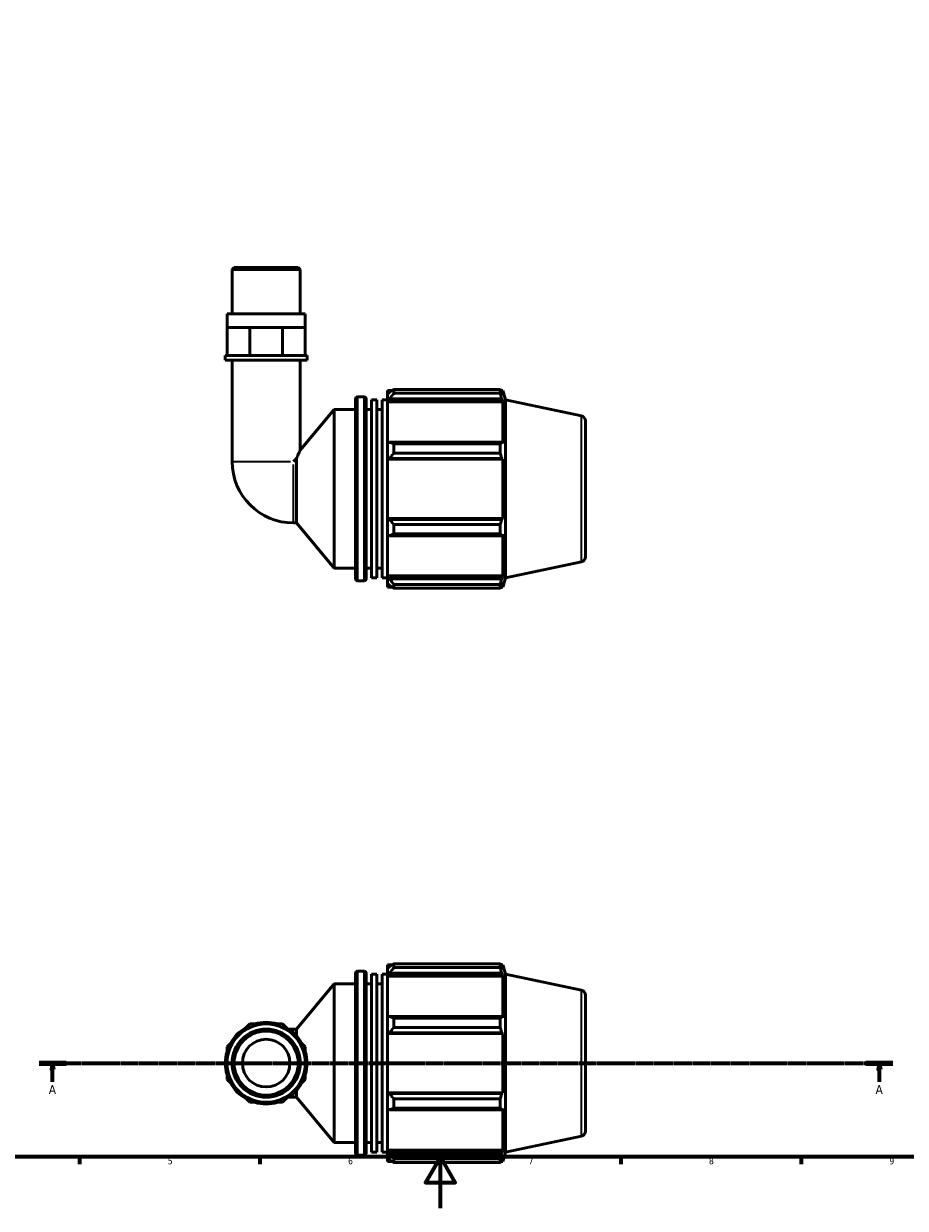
# Model space of a CAD drawing. Header units: millimetres. Extents: x 0 to 908, y 0 to 920.
# Tile 2 of 6: x 259 to 601, y 0 to 460. Entities that reach past the tile are written whole.
import ezdxf

# ---------------------------------------------------------------- set-up
doc = ezdxf.new("R2010")
doc.units = ezdxf.units.MM
doc.linetypes.add('CHAIN', pattern=[0.7087, 0.4724, -0.0591, 0.1181, -0.0591])
for name, color, linetype, lineweight in [('Border (ISO)', 7, 'Continuous', 70), ('Section Line (ISO)', 7, 'CHAIN', 70), ('Visible (ISO)', 7, 'Continuous', 50), ('Visible Narrow (ISO)', 7, 'Continuous', 35)]:
    doc.layers.add(name, color=color, linetype=linetype, lineweight=lineweight)
doc.styles.add('Label Text (ISO)', font='tahoma.ttf')
doc.styles.add('Note Text (ISO)', font='tahoma.ttf')

# ---------------------------------------------------------------- blocks, each defined once
blk = doc.blocks.new('Borders Default Border')
at = {"layer": 'Border (ISO)'}
for p, q in [((280.33, 20), (280.33, 17.1)), ((350.42, 20), (350.42, 17.1)), ((490.58, 20), (490.58, 17.1)), ((560.67, 20), (560.67, 17.1))]:
    blk.add_line(p, q, dxfattribs=at)
at = {"layer": 'Border (ISO)', "flags": 128}
for points in [[(20, 20), (20, 574), (821, 574), (821, 20), (20, 20)], [(420.5, 0), (420.5, 20), (414.73, 10), (426.27, 10), (420.5, 20)]]:
    blk.add_lwpolyline(points, dxfattribs=at)
at = {"layer": 'Border (ISO)', "color": 232, "true_color": 0xca0064, "char_height": 2.5, "attachment_point": 7, "style": 'Note Text (ISO)'}
for s, insert in [('5', (314.64, 17.05)), ('6', (384.66, 17.05)), ('7', (454.77, 17.1)), ('8', (524.81, 17.04)), ('9', (594.88, 17.05))]:
    blk.add_mtext(s, dxfattribs=dict(at, insert=insert))
blk = doc.blocks.new('2dTransSection0')
at = {"layer": 'Section Line (ISO)', "linetype": 'CHAIN'}
blk.add_line((264.69, 56.35), (596.22, 56.35), dxfattribs=at)
at = {"layer": 'Section Line (ISO)', "linetype": 'Continuous', "lineweight": 140}
for p, q in [((264.69, 56.35), (275.15, 56.35)), ((585.77, 56.35), (596.22, 56.35))]:
    blk.add_line(p, q, dxfattribs=at)
at = {"layer": 'Section Line (ISO)', "linetype": 'Continuous'}
for p, q in [((269.92, 56.35), (269.42, 53.85)), ((269.92, 53.85), (269.92, 56.35)), ((270.42, 53.85), (269.92, 56.35)), ((590.99, 56.35), (590.49, 53.85)), ((590.99, 53.85), (590.99, 56.35)), ((591.49, 53.85), (590.99, 56.35)), ((269.42, 53.85), (270.42, 53.85)), ((269.92, 49.12), (269.92, 53.85)), ((590.49, 53.85), (591.49, 53.85)), ((590.99, 49.12), (590.99, 53.85))]:
    blk.add_line(p, q, dxfattribs=at)
at = {"layer": 'Section Line (ISO)', "linetype": 'Continuous', "flags": 128}
for points in [[(270.42, 53.85), (269.92, 56.35), (269.42, 53.85), (270.42, 53.85)], [(591.49, 53.85), (590.99, 56.35), (590.49, 53.85), (591.49, 53.85)]]:
    blk.add_lwpolyline(points, dxfattribs=at)
at = {"layer": 'Section Line (ISO)'}
for points in [[(270.42, 53.85), (269.92, 56.35), (269.42, 53.85), (270.42, 53.85)], [(591.49, 53.85), (590.99, 56.35), (590.49, 53.85), (591.49, 53.85)]]:
    blk.add_solid(points, dxfattribs=at)
at = {"layer": 'Section Line (ISO)', "char_height": 3.5, "attachment_point": 7, "style": 'Label Text (ISO)'}
for insert in [(268.43, 44.35), (589.5, 44.35)]:
    blk.add_mtext('A', dxfattribs=dict(at, insert=insert))

msp = doc.modelspace()

# ---------------------------------------------------------------- linework, layer by layer
at = {"layer": 'Visible (ISO)'}
for p, q in [((340.42, 365.306), (339.627, 364.513)), ((339.627, 347.306), (339.627, 364.513)), ((366.068, 364.513), (339.627, 364.513)), ((340.42, 365.306), (365.275, 365.306)), ((365.275, 365.306), (366.068, 364.513)), ((366.068, 347.306), (366.068, 364.513)), ((368.051, 347.306), (337.644, 347.306)), ((337.644, 341.906), (337.644, 347.306)), ((368.051, 341.906), (368.051, 347.306)), ((337.644, 341.906), (342.097, 341.906)), ((337.644, 331.106), (337.644, 341.906)), ((342.097, 341.906), (346.55, 341.906)), ((346.55, 331.106), (346.55, 341.906)), ((346.55, 341.906), (352.848, 341.906)), ((352.848, 341.906), (359.145, 341.906)), ((359.145, 341.906), (363.598, 341.906)), ((359.145, 331.106), (359.145, 341.906)), ((363.598, 341.906), (368.051, 341.906)), ((368.051, 331.106), (368.051, 341.906)), ((337.644, 331.106), (336.983, 331.106)), ((336.983, 329.306), (336.983, 331.106)), ((368.712, 329.306), (336.983, 329.306)), ((338.893, 331.106), (337.644, 331.106)), ((345.302, 331.106), (338.893, 331.106)), ((339.627, 329.306), (339.627, 289.882)), ((346.55, 331.106), (345.302, 331.106)), ((348.316, 331.106), (346.55, 331.106)), ((357.379, 331.106), (348.316, 331.106)), ((359.145, 331.106), (357.379, 331.106)), ((360.394, 331.106), (359.145, 331.106)), ((366.803, 331.106), (360.394, 331.106)), ((366.068, 329.306), (366.068, 294.286)), ((368.051, 331.106), (366.803, 331.106)), ((368.712, 331.106), (368.051, 331.106)), ((368.712, 329.306), (368.712, 331.106)), ((399.968, 317.436), (399.968, 316.062)), ((399.968, 317.436), (401.713, 317.436)), ((402.428, 317.884), (402.428, 316.401)), ((402.428, 317.884), (443.765, 317.884)), ((443.765, 316.401), (443.765, 317.884)), ((443.997, 317.436), (444.697, 317.436)), ((445.848, 313.895), (444.697, 317.436)), ((444.697, 315.671), (444.697, 317.436)), ((387.568, 244.436), (387.568, 314.176)), ((388.368, 314.976), (390.901, 314.976)), ((391.701, 314.176), (391.701, 244.436)), ((393.768, 244.706), (393.768, 313.906)), ((393.768, 313.906), (395.834, 313.906)), ((395.834, 244.706), (395.834, 313.906)), ((397.901, 244.706), (397.901, 313.906)), ((397.901, 313.906), (399.968, 313.906)), ((400.788, 316.844), (399.968, 316.062)), ((399.968, 313.491), (399.968, 316.062)), ((399.968, 313.491), (400.788, 314.219)), ((399.968, 313.128), (399.968, 313.491)), ((399.968, 313.128), (399.968, 297.102)), ((399.968, 313.128), (444.697, 313.128)), ((400.788, 314.219), (444.298, 314.219)), ((443.765, 316.401), (402.428, 316.401)), ((444.697, 315.671), (444.298, 316.844)), ((444.298, 314.219), (444.697, 313.128)), ((444.697, 296.912), (444.697, 313.128)), ((445.848, 244.717), (445.848, 313.895)), ((475.264, 307.643), (445.848, 313.895)), ((366.068, 294.286), (379.301, 310.056)), ((379.301, 248.556), (379.301, 310.056)), ((379.301, 310.056), (387.568, 310.056)), ((391.701, 310.056), (393.768, 310.056)), ((395.834, 310.056), (397.901, 310.056)), ((476.848, 305.686), (476.848, 252.926)), ((400.788, 297.48), (399.968, 297.102)), ((399.968, 290.895), (399.968, 297.102)), ((444.298, 297.48), (400.788, 297.48)), ((402.428, 296.768), (402.428, 293.189)), ((402.428, 296.768), (443.765, 296.768)), ((443.765, 293.189), (443.765, 296.768)), ((444.697, 296.912), (444.298, 297.48)), ((364.592, 291.05), (363.424, 289.882)), ((364.592, 266.085), (364.592, 291.05)), ((399.968, 290.895), (400.788, 291.142)), ((399.968, 290.772), (399.968, 290.895)), ((399.968, 290.772), (399.968, 267.84)), ((399.968, 290.772), (444.697, 290.772)), ((400.788, 291.142), (444.298, 291.142)), ((443.765, 293.189), (402.428, 293.189)), ((444.298, 291.142), (444.697, 290.772)), ((444.697, 267.84), (444.697, 290.772)), ((399.968, 267.717), (399.968, 267.84)), ((399.968, 267.84), (444.697, 267.84)), ((400.788, 267.47), (399.968, 267.717)), ((399.968, 261.51), (399.968, 267.717)), ((444.298, 267.47), (400.788, 267.47)), ((444.697, 267.84), (444.298, 267.47)), ((363.424, 266.085), (364.592, 266.085)), ((364.592, 266.085), (379.301, 248.556)), ((402.428, 265.423), (402.428, 261.844)), ((402.428, 265.423), (443.765, 265.423)), ((443.765, 261.844), (443.765, 265.423)), ((399.968, 261.51), (400.788, 261.132)), ((399.968, 261.51), (399.968, 245.484)), ((400.788, 261.132), (444.298, 261.132)), ((443.765, 261.844), (402.428, 261.844)), ((444.298, 261.132), (444.697, 261.7)), ((444.697, 245.484), (444.697, 261.7)), ((379.301, 248.556), (387.568, 248.556)), ((391.701, 248.556), (393.768, 248.556)), ((395.834, 248.556), (397.901, 248.556)), ((475.264, 250.969), (445.848, 244.717)), ((393.768, 244.706), (395.834, 244.706)), ((397.901, 244.706), (399.968, 244.706)), ((399.968, 245.121), (399.968, 245.484)), ((399.968, 245.484), (444.697, 245.484)), ((399.968, 242.55), (399.968, 245.121)), ((400.788, 244.393), (399.968, 245.121)), ((444.298, 244.393), (400.788, 244.393)), ((444.697, 245.484), (444.298, 244.393)), ((445.848, 244.717), (444.697, 241.176)), ((388.368, 243.636), (390.901, 243.636)), ((399.968, 242.55), (400.788, 241.768)), ((399.968, 242.55), (399.968, 241.176)), ((399.968, 241.176), (401.713, 241.176)), ((402.428, 242.211), (402.428, 240.728)), ((402.428, 242.211), (443.765, 242.211)), ((443.765, 240.728), (402.428, 240.728)), ((443.765, 240.728), (443.765, 242.211)), ((443.997, 241.176), (444.697, 241.176)), ((444.298, 241.768), (444.697, 242.941)), ((444.697, 241.176), (444.697, 242.941)), ((388.368, 92.02), (390.901, 92.02)), ((399.968, 94.48), (399.968, 93.106)), ((399.968, 94.48), (401.713, 94.48)), ((400.788, 93.888), (399.968, 93.106)), ((399.968, 90.535), (399.968, 93.106)), ((402.428, 94.928), (402.428, 93.445)), ((402.428, 94.928), (443.765, 94.928)), ((443.765, 93.445), (402.428, 93.445)), ((443.765, 93.445), (443.765, 94.928)), ((443.997, 94.48), (444.697, 94.48)), ((444.697, 92.715), (444.298, 93.888)), ((445.848, 90.939), (444.697, 94.48)), ((444.697, 92.715), (444.697, 94.48)), ((387.568, 21.48), (387.568, 91.22)), ((391.701, 91.22), (391.701, 21.48)), ((393.768, 21.75), (393.768, 90.95)), ((393.768, 90.95), (395.834, 90.95)), ((395.834, 21.75), (395.834, 90.95)), ((397.901, 21.75), (397.901, 90.95)), ((397.901, 90.95), (399.968, 90.95)), ((399.968, 90.535), (400.788, 91.262)), ((399.968, 90.171), (399.968, 90.535)), ((399.968, 90.171), (399.968, 74.145)), ((399.968, 90.171), (444.697, 90.171)), ((400.788, 91.262), (444.298, 91.262)), ((444.298, 91.262), (444.697, 90.171)), ((444.697, 73.956), (444.697, 90.171)), ((445.848, 21.76), (445.848, 90.939)), ((475.264, 84.686), (445.848, 90.939)), ((364.592, 69.57), (379.301, 87.1)), ((379.301, 25.6), (379.301, 87.1)), ((379.301, 87.1), (387.568, 87.1)), ((391.701, 87.1), (393.768, 87.1)), ((395.834, 87.1), (397.901, 87.1)), ((476.848, 82.73), (476.848, 29.969)), ((400.788, 74.524), (399.968, 74.145)), ((399.968, 67.939), (399.968, 74.145)), ((444.298, 74.524), (400.788, 74.524)), ((402.428, 73.812), (402.428, 70.232)), ((402.428, 73.812), (443.765, 73.812)), ((443.765, 70.232), (443.765, 73.812)), ((444.697, 73.956), (444.298, 74.524)), ((346.55, 71.553), (342.097, 67.1)), ((352.848, 71.553), (346.55, 71.553)), ((359.145, 71.553), (352.848, 71.553)), ((363.598, 67.1), (359.145, 71.553)), ((363.424, 69.57), (361.617, 69.57)), ((363.424, 69.57), (364.592, 69.57)), ((364.592, 67.015), (364.592, 69.57)), ((443.765, 70.232), (402.428, 70.232)), ((342.097, 67.1), (337.644, 62.647)), ((368.051, 62.647), (363.598, 67.1)), ((399.968, 67.939), (400.788, 68.185)), ((399.968, 67.816), (399.968, 67.939)), ((399.968, 67.816), (399.968, 44.884)), ((399.968, 67.816), (444.697, 67.816)), ((400.788, 68.185), (444.298, 68.185)), ((444.298, 68.185), (444.697, 67.816)), ((444.697, 44.884), (444.697, 67.816)), ((337.644, 62.647), (337.644, 56.35)), ((368.051, 56.35), (368.051, 62.647)), ((337.644, 56.35), (337.644, 50.052)), ((368.051, 50.052), (368.051, 56.35)), ((337.644, 50.052), (342.097, 45.599)), ((363.598, 45.599), (368.051, 50.052)), ((342.097, 45.599), (346.55, 41.146)), ((359.145, 41.146), (363.598, 45.599)), ((361.617, 43.129), (363.424, 43.129)), ((363.424, 43.129), (364.592, 43.129)), ((364.592, 43.129), (364.592, 45.684)), ((364.592, 43.129), (379.301, 25.6)), ((399.968, 44.76), (399.968, 44.884)), ((399.968, 44.884), (444.697, 44.884)), ((399.968, 38.554), (399.968, 44.76)), ((400.788, 44.514), (399.968, 44.76)), ((444.298, 44.514), (400.788, 44.514)), ((402.428, 42.467), (402.428, 38.887)), ((402.428, 42.467), (443.765, 42.467)), ((443.765, 38.887), (443.765, 42.467)), ((444.697, 44.884), (444.298, 44.514)), ((346.55, 41.146), (352.848, 41.146)), ((352.848, 41.146), (359.145, 41.146)), ((399.968, 38.554), (399.968, 22.528)), ((399.968, 38.554), (400.788, 38.175)), ((400.788, 38.175), (444.298, 38.175)), ((443.765, 38.887), (402.428, 38.887)), ((444.298, 38.175), (444.697, 38.743)), ((444.697, 22.528), (444.697, 38.743)), ((475.264, 28.013), (445.848, 21.76)), ((379.301, 25.6), (387.568, 25.6)), ((391.701, 25.6), (393.768, 25.6)), ((395.834, 25.6), (397.901, 25.6)), ((388.368, 20.68), (390.901, 20.68)), ((393.768, 21.75), (395.834, 21.75)), ((397.901, 21.75), (399.968, 21.75)), ((399.968, 22.164), (399.968, 22.528)), ((399.968, 22.528), (444.697, 22.528)), ((399.968, 19.593), (399.968, 22.164)), ((400.788, 21.437), (399.968, 22.164)), ((399.968, 19.593), (399.968, 18.22)), ((399.968, 19.593), (400.788, 18.811)), ((444.298, 21.437), (400.788, 21.437)), ((402.428, 19.254), (402.428, 17.772)), ((402.428, 19.254), (443.765, 19.254)), ((443.765, 17.772), (443.765, 19.254)), ((444.697, 22.528), (444.298, 21.437)), ((444.298, 18.811), (444.697, 19.984)), ((445.848, 21.76), (444.697, 18.22)), ((444.697, 18.22), (444.697, 19.984)), ((399.968, 18.22), (401.713, 18.22)), ((443.765, 17.772), (402.428, 17.772)), ((443.997, 18.22), (444.697, 18.22))]:
    msp.add_line(p, q, dxfattribs=at)
for radius in [15.204, 13.22, 12.427, 9.254]:
    msp.add_circle((352.848, 56.35), radius, dxfattribs=at)
for centre, radius, start, end in [((388.368, 314.176), 0.8, 90, 180), ((390.901, 314.176), 0.8, 0, 90), ((474.848, 305.686), 2, 0, 78), ((363.424, 289.882), 23.797, 180, 270), ((474.848, 252.926), 2, 282, 0), ((388.368, 244.436), 0.8, 180, 270), ((390.901, 244.436), 0.8, 270, 0), ((388.368, 91.22), 0.8, 90, 180), ((390.901, 91.22), 0.8, 0, 90), ((474.848, 82.73), 2, 0, 78), ((352.848, 56.35), 15.865, 118.40216, 151.59784), ((352.848, 56.35), 15.865, 73.40216, 106.59784), ((352.848, 56.35), 15.865, 28.40216, 61.59784), ((352.848, 56.35), 15.865, 163.40216, 196.59784), ((352.848, 56.35), 15.865, 343.40216, 16.59784), ((352.848, 56.35), 15.865, 208.40216, 241.59784), ((352.848, 56.35), 15.865, 298.40216, 331.59784), ((352.848, 56.35), 15.865, 253.40216, 286.59784), ((474.848, 29.969), 2, 282, 0), ((388.368, 21.48), 0.8, 180, 270), ((390.901, 21.48), 0.8, 270, 0)]:
    msp.add_arc(centre, radius, start, end, dxfattribs=at)
for points, weights in [([(402.428, 317.884), (401.575, 317.354), (400.788, 316.844)], [1.01785635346, 1.01261861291, 1.00658545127]), ([(443.765, 317.884), (444.042, 317.354), (444.298, 316.844)], [1, 1.00184242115, 1.00286889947]), ([(400.788, 314.219), (401.575, 315.288), (402.428, 316.401)], [1.00658545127, 1.01261861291, 1.01785635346]), ([(444.298, 314.219), (444.042, 315.288), (443.765, 316.401)], [1.00286889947, 1.00184242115, 1]), ([(402.428, 296.768), (401.575, 297.132), (400.788, 297.48)], [1.01785635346, 1.01261861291, 1.00658545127]), ([(443.765, 296.768), (444.042, 297.132), (444.298, 297.48)], [1, 1.00184242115, 1.00286889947]), ([(400.788, 291.142), (401.575, 292.144), (402.428, 293.189)], [1.00658545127, 1.01261861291, 1.01785635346]), ([(444.298, 291.142), (444.042, 292.144), (443.765, 293.189)], [1.00286889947, 1.00184242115, 1]), ([(402.428, 265.423), (401.575, 266.468), (400.788, 267.47)], [1.01785635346, 1.01261861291, 1.00658545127]), ([(443.765, 265.423), (444.042, 266.468), (444.298, 267.47)], [1, 1.00184242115, 1.00286889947]), ([(400.788, 261.132), (401.575, 261.48), (402.428, 261.844)], [1.00658545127, 1.01261861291, 1.01785635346]), ([(444.298, 261.132), (444.042, 261.48), (443.765, 261.844)], [1.00286889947, 1.00184242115, 1]), ([(402.428, 242.211), (401.575, 243.324), (400.788, 244.393)], [1.01785635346, 1.01261861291, 1.00658545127]), ([(443.765, 242.211), (444.042, 243.324), (444.298, 244.393)], [1, 1.00184242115, 1.00286889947]), ([(400.788, 241.768), (401.575, 241.258), (402.428, 240.728)], [1.00658545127, 1.01261861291, 1.01785635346]), ([(444.298, 241.768), (444.042, 241.258), (443.765, 240.728)], [1.00286889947, 1.00184242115, 1]), ([(402.428, 94.928), (401.575, 94.397), (400.788, 93.888)], [1.01785635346, 1.01261861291, 1.00658545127]), ([(400.788, 91.262), (401.575, 92.331), (402.428, 93.445)], [1.00658545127, 1.01261861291, 1.01785635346]), ([(443.765, 94.928), (444.042, 94.397), (444.298, 93.888)], [1, 1.00184242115, 1.00286889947]), ([(444.298, 91.262), (444.042, 92.331), (443.765, 93.445)], [1.00286889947, 1.00184242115, 1]), ([(402.428, 73.812), (401.575, 74.175), (400.788, 74.524)], [1.01785635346, 1.01261861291, 1.00658545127]), ([(443.765, 73.812), (444.042, 74.175), (444.298, 74.524)], [1, 1.00184242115, 1.00286889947]), ([(400.788, 68.185), (401.575, 69.188), (402.428, 70.232)], [1.00658545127, 1.01261861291, 1.01785635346]), ([(444.298, 68.185), (444.042, 69.188), (443.765, 70.232)], [1.00286889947, 1.00184242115, 1]), ([(402.428, 42.467), (401.575, 43.511), (400.788, 44.514)], [1.01785635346, 1.01261861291, 1.00658545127]), ([(443.765, 42.467), (444.042, 43.511), (444.298, 44.514)], [1, 1.00184242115, 1.00286889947]), ([(400.788, 38.175), (401.575, 38.524), (402.428, 38.887)], [1.00658545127, 1.01261861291, 1.01785635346]), ([(444.298, 38.175), (444.042, 38.524), (443.765, 38.887)], [1.00286889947, 1.00184242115, 1]), ([(402.428, 19.254), (401.575, 20.368), (400.788, 21.437)], [1.01785635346, 1.01261861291, 1.00658545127]), ([(400.788, 18.811), (401.575, 18.302), (402.428, 17.772)], [1.00658545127, 1.01261861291, 1.01785635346]), ([(443.765, 19.254), (444.042, 20.368), (444.298, 21.437)], [1, 1.00184242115, 1.00286889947]), ([(444.298, 18.811), (444.042, 18.302), (443.765, 17.772)], [1.00286889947, 1.00184242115, 1])]:
    msp.add_rational_spline(points, weights, degree=2, dxfattribs=at)
msp.add_open_spline([(364.592, 291.05), (364.854, 291.664), (365.103, 292.219), (365.519, 293.13), (365.719, 293.555), (365.995, 294.134), (366.068, 294.286), (366.068, 294.286)], degree=3, knots=[5.06753937, 5.06753937, 5.06753937, 5.06753937, 5.29911227, 5.29911227, 5.53114635, 5.53114635, 5.76318044, 5.76318044, 5.76318044, 5.76318044], dxfattribs=at)
at = {"layer": 'Visible Narrow (ISO)'}
for p, q in [((388.368, 314.537), (388.368, 244.075)), ((390.901, 244.075), (390.901, 314.537)), ((475.264, 251.318), (475.264, 307.294)), ((339.73, 289.882), (362.354, 289.882)), ((363.424, 266.188), (363.424, 288.812)), ((388.368, 91.58), (388.368, 21.119)), ((390.901, 21.119), (390.901, 91.58)), ((475.264, 28.362), (475.264, 84.337)), ((363.424, 68.308), (363.424, 69.567)), ((363.424, 43.133), (363.424, 44.391))]:
    msp.add_line(p, q, dxfattribs=at)

# ---------------------------------------------------------------- block references
msp.add_blockref('Borders Default Border', (0, 0))
at = {"layer": 'Section Line (ISO)'}
msp.add_blockref('2dTransSection0', (0, 0), dxfattribs=at)

doc.saveas('drawing.dxf')
